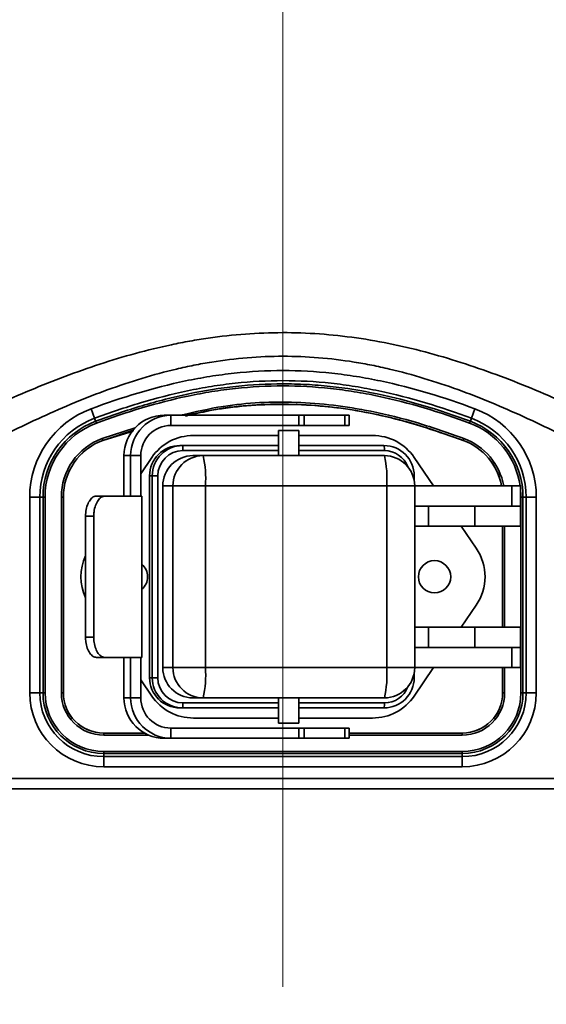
# Model space of a CAD drawing. Header units: millimetres. Extents: x 0 to 297, y 0 to 209.
# Tile 7 of 39: x 89.44 to 94.65, y 16.6 to 26.36. Entities that reach past the tile are written whole.
import ezdxf

# ---------------------------------------------------------------- set-up
doc = ezdxf.new("R2010")
doc.units = ezdxf.units.MM
doc.linetypes.add('CENTERX2', pattern=[20.32, 12.7, -2.54, 2.54, -2.54])
doc.layers.add('图层0', color=7, linetype='Continuous')
doc.styles.add('SLDTEXTSTYLE2', font='TXT', dxfattribs={"width": 0.7})
doc.dimstyles.new('SLDDIMSTYLE0', dxfattribs={"dimtxt": 4.5, "dimasz": 3, "dimexe": 0, "dimexo": 0.0625, "dimgap": 1.125, "dimtad": 2, "dimlfac": 10, "dimrnd": 1e-09, "dimzin": 12, "dimdsep": 46, "dimtxsty": 'SLDTEXTSTYLE2', "dimsah": 1, "dimcen": 0.09, "dimadec": 0, "dimazin": 3, "dimtfac": 1, "dimtofl": 0, "dimtmove": 0, "dimatfit": 3, "dimfxl": 0, "dimfrac": 2, "dimtolj": 1, "dimtzin": 12, "dimarcsym": 0})
doc.dimstyles.new('SLDDIMSTYLE12', dxfattribs={"dimtxt": 4.5, "dimasz": 3, "dimexe": 0, "dimexo": 0.0625, "dimgap": 1.125, "dimtad": 0, "dimtih": 1, "dimtoh": 1, "dimlfac": 2, "dimrnd": 1e-09, "dimzin": 12, "dimdsep": 46, "dimtxsty": 'SLDTEXTSTYLE2', "dimblk1": 'NONE', "dimblk2": 'NONE', "dimsah": 1, "dimcen": 0, "dimadec": 0, "dimazin": 3, "dimtfac": 1, "dimtmove": 0, "dimatfit": 3, "dimldrblk": 'NONE', "dimfxl": 0, "dimfrac": 2, "dimtolj": 1, "dimtzin": 12, "dimarcsym": 0})
doc.dimstyles.new('SLDDIMSTYLE6', dxfattribs={"dimtxt": 3.5, "dimasz": 3, "dimexe": 0, "dimexo": 0.0625, "dimgap": 0.875, "dimtad": 0, "dimtih": 1, "dimtoh": 1, "dimlfac": 3, "dimrnd": 1e-09, "dimzin": 12, "dimdsep": 46, "dimtxsty": 'SLDTEXTSTYLE2', "dimblk1": 'NONE', "dimblk2": 'NONE', "dimsah": 1, "dimcen": 0, "dimadec": 0, "dimazin": 3, "dimtol": 1, "dimtp": 0.03, "dimtfac": 1, "dimtmove": 0, "dimatfit": 3, "dimldrblk": 'NONE', "dimfxl": 0, "dimfrac": 2, "dimtolj": 1, "dimarcsym": 0})

# ---------------------------------------------------------------- blocks, each defined once
blk = doc.blocks.new('_D')
at = {"layer": '图层0'}
for p, q in [((82.0444, 17.6365), (82.0444, 9.395)), ((102.0444, 17.6365), (102.0444, 9.395)), ((102.0444, 10.395), (82.0444, 10.395))]:
    blk.add_line(p, q, dxfattribs=at)
for points in [[(82.0444, 10.395), (85.0444, 9.945), (85.0444, 10.845)], [(102.0444, 10.395), (99.0444, 10.845), (99.0444, 9.945)]]:
    blk.add_solid(points, dxfattribs=at)
at = {"layer": '图层0', "char_height": 4.5, "attachment_point": 1, "style": 'SLDTEXTSTYLE2'}
for s, insert in [('%%c', (85.6285, 16.1958)), ('200', (90.6041, 16.1958))]:
    blk.add_mtext(s, dxfattribs=dict(at, insert=insert))
blk = doc.blocks.new('_D_5')
at = {"layer": '图层0'}
for p, q in [((88.8278, 193.8365), (40.984, 193.8365)), ((41.984, 193.8365), (41.984, 18.6365)), ((81.0953, 18.6365), (40.984, 18.6365))]:
    blk.add_line(p, q, dxfattribs=at)
for start, end in [(63.43495, 116.56505), (243.43495, 296.56505)]:
    blk.add_arc((39.3652, 106.2365), 5.8557, start, end, dxfattribs=at)
for points in [[(41.984, 193.8365), (41.534, 190.8365), (42.434, 190.8365)], [(41.984, 18.6365), (42.434, 21.6365), (41.534, 21.6365)]]:
    blk.add_solid(points, dxfattribs=at)
at = {"layer": '图层0', "insert": (36.1832, 100.999), "char_height": 4.5, "attachment_point": 1, "rotation": 90, "style": 'SLDTEXTSTYLE2'}
blk.add_mtext('1752', dxfattribs=at)
blk = doc.blocks.new('_D_9')
at = {"layer": '图层0'}
for p, q in [((75.2344, 99.2365), (75.2344, 91.476)), ((75.2344, 92.476), (54.7176, 92.476)), ((75.2344, 92.476), (92.0444, 92.476))]:
    blk.add_line(p, q, dxfattribs=at)
for points in [[(75.2344, 92.476), (78.2344, 92.026), (78.2344, 92.926)], [(92.0444, 92.476), (89.0444, 92.926), (89.0444, 92.026)]]:
    blk.add_solid(points, dxfattribs=at)
at = {"layer": '图层0', "insert": (54.7176, 98.2768), "char_height": 4.5, "attachment_point": 1, "style": 'SLDTEXTSTYLE2'}
blk.add_mtext('168.1', dxfattribs=at)
blk = doc.blocks.new('_D_10')
at = {"layer": '图层0'}
for p, q in [((72.1844, 37.7365), (72.1844, 30.6365)), ((72.1844, 31.6365), (54.7176, 31.6365)), ((72.1844, 31.6365), (92.0444, 31.6365))]:
    blk.add_line(p, q, dxfattribs=at)
for points in [[(72.1844, 31.6365), (75.1844, 31.1865), (75.1844, 32.0865)], [(92.0444, 31.6365), (89.0444, 32.0865), (89.0444, 31.1865)]]:
    blk.add_solid(points, dxfattribs=at)
at = {"layer": '图层0', "insert": (54.7176, 37.4373), "char_height": 4.5, "attachment_point": 1, "style": 'SLDTEXTSTYLE2'}
blk.add_mtext('198.6', dxfattribs=at)
blk = doc.blocks.new('SW_SYMBOL_HOLE_DEPTH')
at = {"layer": '图层0', "color": 0}
for p, q in [((0, 875), (800, 875)), ((400, 875), (400, 75)), ((100, 555), (400, 75)), ((700, 555), (400, 75))]:
    blk.add_line(p, q, dxfattribs=at)
blk = doc.blocks.new('_D_21')
at = {"layer": '图层0'}
blk.add_line((195.0973, 122.1396), (174.0437, 122.1396), dxfattribs=at)
at = {"layer": '图层0', "xscale": 0.004072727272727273, "yscale": 0.004072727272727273, "zscale": 0.004072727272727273}
blk.add_blockref('SW_SYMBOL_HOLE_DEPTH', (187.8067, 122.426), dxfattribs=at)
at = {"layer": '图层0', "attachment_point": 1, "style": 'SLDTEXTSTYLE2'}
for s, insert, char_height in [('0.03', (183.1512, 127.2914), 2), ('+', (181.9873, 127.2914), 2), ('%%c', (174.0437, 126.6514), 3.5), ('4', (177.9137, 126.6514), 3.5), ('6', (191.473, 126.6514), 3.5), ('0', (183.1512, 124.9636), 2)]:
    blk.add_mtext(s, dxfattribs=dict(at, insert=insert, char_height=char_height))
blk = doc.blocks.new('_None')
blk = doc.blocks.new('_D_27')
at = {"layer": '图层0'}
blk.add_line((171.8805, 92.4028), (149.6049, 92.4028), dxfattribs=at)
at = {"layer": '图层0', "char_height": 4.5, "attachment_point": 1, "style": 'SLDTEXTSTYLE2'}
for s, insert in [('%%c', (160.0799, 98.2036)), ('PCD', (149.6049, 98.2036)), ('50', (165.0555, 98.2036))]:
    blk.add_mtext(s, dxfattribs=dict(at, insert=insert))

msp = doc.modelspace()

# ---------------------------------------------------------------- linework, layer by layer
at = {"color": 7, "linetype": 'Continuous', "lineweight": 35}
for p, q in [((90.143802, 22.500318), (90.178695, 22.406669)), ((93.910061, 22.406675), (93.944951, 22.500326)), ((90.178695, 22.406669), (90.189841, 22.376753)), ((90.19682, 22.358024), (90.189841, 22.376753)), ((90.934969, 22.436468), (90.868406, 22.436468)), ((90.934969, 22.336468), (90.934969, 22.436468)), ((92.202121, 22.436468), (90.934969, 22.436468)), ((91.098524, 22.432038), (91.079283, 22.42769)), ((92.202121, 22.336468), (92.202121, 22.436468)), ((92.202121, 22.436468), (92.253082, 22.436468)), ((92.253082, 22.436468), (92.253082, 22.336468)), ((92.253082, 22.436468), (92.657579, 22.436468)), ((92.657579, 22.336468), (92.657579, 22.436468)), ((92.657579, 22.436468), (92.698168, 22.436468)), ((92.698168, 22.336468), (92.698168, 22.436468)), ((93.891939, 22.358029), (93.898916, 22.376759)), ((93.910061, 22.406675), (93.898916, 22.376759)), ((90.564943, 22.287821), (90.260272, 22.187727)), ((92.202121, 22.336468), (90.934969, 22.336468)), ((92.000594, 22.286468), (92.000594, 22.036468)), ((92.00089, 22.286468), (92.000594, 22.286468)), ((92.200594, 22.286468), (92.00089, 22.286468)), ((92.200594, 22.036468), (92.200594, 22.286468)), ((92.253082, 22.336468), (92.202121, 22.336468)), ((92.253082, 22.336468), (92.657579, 22.336468)), ((92.698168, 22.336468), (92.657579, 22.336468)), ((90.260142, 22.188077), (90.253163, 22.206807)), ((90.260272, 22.187727), (90.260142, 22.188077)), ((92.000594, 22.236468), (91.158527, 22.236468)), ((92.930265, 22.236468), (92.200594, 22.236468)), ((93.828494, 22.187729), (93.828625, 22.188079)), ((93.828625, 22.188079), (93.835602, 22.20681)), ((91.022817, 22.136468), (91.049729, 22.136468)), ((91.049729, 22.136468), (92.000594, 22.136468)), ((92.200594, 22.136468), (93.043808, 22.136468)), ((90.469837, 21.636468), (90.469837, 22.036468)), ((90.5364, 22.036468), (90.469837, 22.036468)), ((90.5364, 22.036468), (90.5364, 21.636468)), ((90.636042, 22.036468), (90.5364, 22.036468)), ((90.636042, 22.036468), (90.636042, 21.636468)), ((90.745519, 22.018292), (90.636042, 21.857855)), ((91.153278, 22.036468), (91.253239, 22.036468)), ((91.253239, 22.036468), (93.04791, 22.036468)), ((93.53558, 21.736468), (93.343273, 22.018292)), ((90.750618, 21.836468), (90.723705, 21.836468)), ((90.723705, 19.836468), (90.723705, 21.836468)), ((90.750618, 21.836468), (90.804314, 21.836468)), ((90.750618, 19.836468), (90.750618, 21.836468)), ((90.804314, 21.836468), (90.804314, 19.836468)), ((93.343068, 21.790151), (93.343068, 21.836468)), ((90.854166, 19.936468), (90.854166, 21.736468)), ((90.954127, 21.736468), (90.854166, 21.736468)), ((91.276307, 21.736468), (90.954127, 21.736468)), ((90.954127, 19.936468), (90.954127, 21.736468)), ((91.276307, 21.736468), (91.276307, 19.936468)), ((93.070978, 21.736468), (91.276307, 21.736468)), ((93.070978, 19.936468), (93.070978, 21.736468)), ((93.34791, 19.936468), (93.34791, 21.736468)), ((93.34791, 21.736468), (94.310748, 21.736468)), ((94.310748, 21.736468), (94.310748, 21.536468)), ((94.310748, 21.736468), (94.394396, 21.736468)), ((94.394396, 21.536468), (94.394396, 21.736468)), ((89.536859, 19.686468), (89.536859, 21.626468)), ((89.536859, 21.626468), (89.636798, 21.626468)), ((89.636798, 21.626468), (89.636798, 19.686468)), ((89.636798, 21.626468), (89.668722, 21.626468)), ((89.668722, 19.686468), (89.668722, 21.626468)), ((89.68871, 21.626468), (89.668722, 21.626468)), ((89.68871, 21.626468), (89.68871, 19.686468)), ((89.87007, 21.626468), (89.850082, 21.626468)), ((89.850082, 19.686468), (89.850082, 21.626468)), ((89.870444, 21.626468), (89.87007, 21.626468)), ((89.87007, 21.626468), (89.87007, 19.686468)), ((89.870444, 21.626468), (89.870444, 19.686468)), ((90.198007, 21.636468), (90.280023, 21.636468)), ((90.645344, 21.636468), (90.280023, 21.636468)), ((90.645344, 20.036468), (90.645344, 21.636468)), ((94.400082, 21.626461), (94.42007, 21.626461)), ((94.400082, 19.686468), (94.400082, 21.626461)), ((94.451994, 21.626461), (94.42007, 21.626461)), ((94.42007, 21.626461), (94.42007, 19.686468)), ((94.451994, 19.686468), (94.451994, 21.626461)), ((94.451994, 21.626461), (94.551933, 21.626461)), ((94.551933, 21.626461), (94.551933, 19.686468)), ((93.34791, 21.536468), (94.310748, 21.536468)), ((93.484296, 21.536468), (93.484296, 21.336468)), ((93.942792, 21.536468), (93.942792, 21.336468)), ((94.310748, 21.536468), (94.394396, 21.536468)), ((94.394396, 21.336468), (94.394396, 21.536468)), ((90.171172, 21.436468), (90.089409, 21.436468)), ((90.089409, 21.436468), (90.089409, 20.236468)), ((90.171172, 21.436468), (90.171172, 20.236468)), ((93.484296, 21.336468), (93.343068, 21.336468)), ((93.484296, 21.336468), (93.942792, 21.336468)), ((93.957404, 21.118292), (93.808527, 21.336468)), ((93.942792, 21.336468), (94.394396, 21.336468)), ((94.218348, 20.336468), (94.218348, 21.336468)), ((93.808527, 20.336468), (93.957404, 20.554645)), ((93.343068, 20.336468), (93.484296, 20.336468)), ((93.484296, 20.336468), (93.484296, 20.136468)), ((93.484296, 20.336468), (93.942792, 20.336468)), ((93.942792, 20.136468), (93.942792, 20.336468)), ((93.942792, 20.336468), (94.394396, 20.336468)), ((94.394396, 20.136468), (94.394396, 20.336468)), ((90.089409, 20.236468), (90.171172, 20.236468)), ((93.34791, 20.136468), (94.310748, 20.136468)), ((94.310748, 19.936468), (94.310748, 20.136468)), ((94.310748, 20.136468), (94.394396, 20.136468)), ((94.394396, 19.936468), (94.394396, 20.136468)), ((90.280023, 20.036468), (90.198007, 20.036468)), ((90.280023, 20.036468), (90.645344, 20.036468)), ((90.469837, 19.636468), (90.469837, 20.036468)), ((90.5364, 20.036468), (90.5364, 19.636468)), ((90.636042, 19.636468), (90.636042, 20.036468)), ((90.854166, 19.936468), (90.954127, 19.936468)), ((91.276307, 19.936468), (90.954127, 19.936468)), ((91.276307, 19.936468), (93.070978, 19.936468)), ((93.343273, 19.654645), (93.53558, 19.936468)), ((93.34791, 19.936468), (94.310748, 19.936468)), ((94.218348, 19.686468), (94.218348, 19.936468)), ((94.310748, 19.936468), (94.394396, 19.936468)), ((90.636042, 19.815081), (90.745519, 19.654645)), ((90.723705, 19.836468), (90.750618, 19.836468)), ((90.750618, 19.836468), (90.804314, 19.836468)), ((93.343068, 19.836468), (93.343068, 19.882785)), ((89.536859, 19.686468), (89.636798, 19.686468)), ((89.636798, 19.686468), (89.668722, 19.686468)), ((89.668722, 19.686468), (89.68871, 19.686468)), ((89.850082, 19.686468), (89.87007, 19.686468)), ((89.870444, 19.686468), (89.87007, 19.686468)), ((90.469837, 19.636468), (90.5364, 19.636468)), ((90.636042, 19.636468), (90.5364, 19.636468)), ((91.253239, 19.636468), (91.153278, 19.636468)), ((93.04791, 19.636468), (91.253239, 19.636468)), ((92.000594, 19.636468), (92.000594, 19.386468)), ((92.200594, 19.386468), (92.200594, 19.636468)), ((94.218348, 19.686468), (94.218722, 19.686468)), ((94.23871, 19.686468), (94.218722, 19.686468)), ((94.42007, 19.686468), (94.400082, 19.686468)), ((94.451994, 19.686468), (94.42007, 19.686468)), ((94.451994, 19.686468), (94.551933, 19.686468)), ((91.049729, 19.536468), (91.022817, 19.536468)), ((92.000594, 19.536468), (91.049729, 19.536468)), ((93.043808, 19.536468), (92.200594, 19.536468)), ((91.158527, 19.436468), (92.000594, 19.436468)), ((92.200594, 19.436468), (92.930265, 19.436468)), ((90.934969, 19.336468), (90.934969, 19.236468)), ((90.934969, 19.336468), (92.202121, 19.336468)), ((92.00089, 19.386468), (92.000594, 19.386468)), ((92.200594, 19.386468), (92.00089, 19.386468)), ((92.202121, 19.236468), (92.202121, 19.336468)), ((92.202121, 19.336468), (92.253082, 19.336468)), ((92.253082, 19.336468), (92.253082, 19.236468)), ((92.253082, 19.336468), (92.657579, 19.336468)), ((92.657579, 19.236468), (92.657579, 19.336468)), ((92.657579, 19.336468), (92.698168, 19.336468)), ((92.698168, 19.236468), (92.698168, 19.336468)), ((90.269396, 19.287516), (90.673575, 19.287516)), ((90.269396, 19.287516), (90.269396, 19.287142)), ((90.269396, 19.267154), (90.269396, 19.287142)), ((90.934969, 19.236468), (90.868406, 19.236468)), ((90.934969, 19.236468), (92.202121, 19.236468)), ((92.253082, 19.236468), (92.202121, 19.236468)), ((92.253082, 19.236468), (92.657579, 19.236468)), ((92.698168, 19.236468), (92.657579, 19.236468)), ((92.698168, 19.287516), (93.819396, 19.287516)), ((93.819396, 19.287516), (93.819396, 19.287142)), ((93.819396, 19.267154), (93.819396, 19.287142)), ((90.269396, 19.085794), (90.269396, 19.105782)), ((90.269396, 19.105782), (93.819396, 19.105782)), ((90.269396, 19.05387), (90.269396, 19.085794)), ((93.819396, 19.085794), (90.269396, 19.085794)), ((90.269396, 19.05387), (93.819396, 19.05387)), ((90.269396, 18.953931), (90.269396, 19.05387)), ((93.819396, 19.085794), (93.819396, 19.105782)), ((93.819396, 19.05387), (93.819396, 19.085794)), ((93.819396, 19.05387), (93.819396, 18.953931)), ((93.819396, 18.953931), (90.269396, 18.953931)), ((88.732302, 18.836468), (95.35649, 18.836468)), ((95.162406, 18.736468), (88.926386, 18.736468))]:
    msp.add_line(p, q, dxfattribs=at)
at = {"color": 8, "linetype": 'Continuous', "lineweight": 35}
for p, q in [((90.253163, 22.206807), (90.580986, 22.312989)), ((90.559789, 22.279736), (90.260142, 22.188077)), ((92.000594, 22.086468), (91.053574, 22.086468)), ((93.047653, 22.086468), (92.200594, 22.086468)), ((93.330753, 21.836468), (93.343068, 21.836468)), ((93.34791, 21.736468), (93.070978, 21.736468)), ((94.400082, 21.626461), (94.394396, 21.720514)), ((94.218722, 20.336468), (94.218722, 21.336468)), ((94.23871, 21.336468), (94.23871, 20.336468)), ((93.34791, 19.936468), (93.070978, 19.936468)), ((94.218722, 19.686468), (94.218722, 19.936468)), ((94.23871, 19.936468), (94.23871, 19.686468)), ((93.330753, 19.836468), (93.343068, 19.836468)), ((91.053574, 19.586468), (92.000594, 19.586468)), ((92.200594, 19.586468), (93.047653, 19.586468)), ((90.269396, 19.287142), (90.674241, 19.287142)), ((90.715309, 19.267154), (90.269396, 19.267154)), ((92.698168, 19.287142), (93.819396, 19.287142)), ((93.819396, 19.267154), (92.698168, 19.267154))]:
    msp.add_line(p, q, dxfattribs=at)
at = {"color": 7, "linetype": 'Continuous', "lineweight": 35}
msp.add_circle((93.544396, 20.836468), 0.16, dxfattribs=at)
for centre, radius, start, end in [((90.469396, 21.626468), 0.932537, 110.4352756, 180), ((93.619396, 21.626461), 0.932537, 360, 69.5673346), ((90.469396, 21.626468), 0.832598, 110.4352756, 180), ((90.469396, 21.626468), 0.800674, 110.4352756, 180), ((90.469396, 21.626468), 0.780686, 110.4352756, 180), ((90.869123, 22.037182), 0.399286, 90.1028522, 180.1024843), ((90.935686, 22.037182), 0.399286, 90.1028522, 180.1024843), ((93.619396, 21.626461), 0.800674, 360, 69.5673346), ((93.619396, 21.626461), 0.832598, 360, 69.5673346), ((90.935507, 22.037004), 0.299465, 90.1028522, 180.1024843), ((90.469396, 21.626468), 0.619314, 110.4352756, 180), ((90.469396, 21.626468), 0.599326, 110.4352756, 180), ((90.469396, 21.626468), 0.598952, 110.4352756, 180), ((91.158527, 21.736468), 0.5, 90, 145.6916226), ((92.930265, 21.736468), 0.5, 34.3083774, 90), ((93.619396, 21.626461), 0.598952, 10.5833452, 69.5673346), ((93.619396, 21.626461), 0.599326, 10.5766722, 69.5673346), ((91.023262, 21.836912), 0.299557, 90.0850686, 180.0848167), ((91.050174, 21.836912), 0.299557, 90.0850686, 180.0848167), ((91.053945, 21.836838), 0.249631, 90.0850686, 180.0848167), ((90.888128, 22.098894), 0.165912, 355.704783, 13.0892335), ((92.882206, 22.098894), 0.165912, 355.704783, 13.0892335), ((93.043363, 21.836912), 0.299557, 359.9151833, 89.9149314), ((91.153723, 21.736912), 0.299557, 90.0850686, 180.0848167), ((91.253684, 21.736912), 0.299557, 90.0850686, 180.0848167), ((90.283628, 21.811025), 0.995475, 355.704783, 13.0892335), ((93.04791, 21.736468), 0.3, 0, 90), ((92.078299, 21.811025), 0.995475, 355.704783, 13.0892335), ((93.544396, 20.836468), 0.5, 325.6916226, 34.3083774), ((90.544396, 20.836468), 0.5, 155.5017536, 204.4982464), ((90.544396, 20.836468), 0.16, 0, 50.8817696), ((90.544396, 20.836468), 0.16, 309.1182304, 0), ((91.153723, 19.936025), 0.299557, 179.9151833, 269.9149314), ((91.253684, 19.936025), 0.299557, 179.9151833, 269.9149314), ((90.283628, 19.861912), 0.995475, 346.9107665, 4.295217), ((93.04791, 19.936468), 0.3, 270, 0), ((92.078299, 19.861912), 0.995475, 346.9107665, 4.295217), ((91.023262, 19.836025), 0.299557, 179.9151833, 269.9149314), ((91.050174, 19.836025), 0.299557, 179.9151833, 269.9149314), ((91.053945, 19.836099), 0.249631, 179.9151833, 269.9149314), ((93.043363, 19.836025), 0.299557, 270.0850686, 0.0848167), ((90.269396, 19.686468), 0.732537, 180, 270), ((90.269396, 19.686468), 0.632598, 180, 270), ((90.269396, 19.686468), 0.600674, 180, 270), ((90.269396, 19.686468), 0.580686, 180, 270), ((90.269396, 19.686468), 0.419314, 180, 270), ((90.269396, 19.686468), 0.399326, 180, 270), ((90.269396, 19.686468), 0.398952, 180, 270), ((90.869123, 19.635754), 0.399286, 179.8975157, 269.8971478), ((90.935686, 19.635754), 0.399286, 179.8975157, 269.8971478), ((90.935507, 19.635932), 0.299465, 179.8975157, 269.8971478), ((91.158527, 19.936468), 0.5, 214.3083774, 270), ((92.930265, 19.936468), 0.5, 270, 325.6916226), ((93.819396, 19.686468), 0.732537, 270, 0), ((93.819396, 19.686468), 0.632598, 270, 0), ((93.819396, 19.686468), 0.600674, 270, 0), ((93.819396, 19.686468), 0.398952, 270, 0), ((93.819396, 19.686468), 0.399326, 270, 0), ((93.819396, 19.686468), 0.419314, 270, 0), ((93.819396, 19.686468), 0.580686, 270, 0), ((90.888128, 19.574042), 0.165912, 346.9107665, 4.295217), ((92.882206, 19.574042), 0.165912, 346.9107665, 4.295217)]:
    msp.add_arc(centre, radius, start, end, dxfattribs=at)
at = {"color": 8, "linetype": 'Continuous', "lineweight": 35}
for centre, radius, start, end in [((93.619396, 21.626461), 0.780686, 8.1005419, 69.5673346), ((93.619396, 21.626461), 0.619314, 10.2315803, 69.5673346), ((93.047455, 21.837185), 0.249284, 20.9154242, 89.9544396), ((93.04738, 19.83586), 0.249392, 270.0627765, 339.0673597)]:
    msp.add_arc(centre, radius, start, end, dxfattribs=at)
at = {"color": 7, "linetype": 'Continuous', "lineweight": 35}
for points, knots in [([(89.205916, 22.538324), (89.430171, 22.639841), (89.656429, 22.735133), (90.114787, 22.907542), (90.346889, 22.984654), (90.701087, 23.08151), (90.820164, 23.11065), (91.000521, 23.148939), (91.060931, 23.160798), (91.182369, 23.182588), (91.243506, 23.192534), (91.54935, 23.236942), (91.793914, 23.25528), (92.282812, 23.255868), (92.527146, 23.238121), (92.893481, 23.185817), (93.015593, 23.164096), (93.257053, 23.113355), (93.376765, 23.084294), (93.733232, 22.987413), (93.967442, 22.909878), (94.430145, 22.736099), (94.657765, 22.640229), (94.882876, 22.538324)], [0, 0, 0, 0, 0.125, 0.125, 0.25, 0.25, 0.3125, 0.3125, 0.34375, 0.34375, 0.375, 0.375, 0.5, 0.5, 0.625, 0.625, 0.6875, 0.6875, 0.75, 0.75, 0.875, 0.875, 1, 1, 1, 1]), ([(94.749538, 22.268478), (94.537003, 22.373497), (94.322359, 22.47262), (93.886663, 22.652957), (93.665612, 22.734173), (93.327142, 22.836735), (93.213165, 22.867698), (93.04017, 22.90847), (92.982167, 22.921115), (92.865431, 22.944367), (92.806664, 22.954974), (92.51338, 23.002198), (92.278623, 23.021631), (91.808834, 23.021558), (91.573802, 23.002049), (91.279849, 22.954579), (91.221119, 22.943946), (91.10462, 22.920689), (91.046728, 22.908045), (90.874047, 22.867283), (90.760255, 22.836338), (90.422277, 22.733847), (90.201473, 22.6527), (89.766171, 22.472497), (89.551673, 22.37344), (89.339254, 22.268478)], [0, 0, 0, 0, 0.125, 0.125, 0.25, 0.25, 0.3125, 0.3125, 0.34375, 0.34375, 0.375, 0.375, 0.5, 0.5, 0.625, 0.625, 0.65625, 0.65625, 0.6875, 0.6875, 0.75, 0.75, 0.875, 0.875, 1, 1, 1, 1]), ([(90.143802, 22.500318), (90.449597, 22.614257), (90.760688, 22.709978), (91.160012, 22.79365), (91.240271, 22.808537), (91.400635, 22.834195), (91.480876, 22.844996), (91.721788, 22.871032), (91.882645, 22.879932), (92.204882, 22.879977), (92.366262, 22.871146), (92.608713, 22.844915), (92.689791, 22.833978), (92.850893, 22.808128), (92.930921, 22.79323), (93.32867, 22.709736), (93.639247, 22.614215), (93.944951, 22.500326)], [0, 0, 0, 0, 0.25, 0.25, 0.3125, 0.3125, 0.375, 0.375, 0.5, 0.5, 0.625, 0.625, 0.6875, 0.6875, 0.75, 0.75, 1, 1, 1, 1]), ([(93.910061, 22.406675), (93.610102, 22.518424), (93.305395, 22.612295), (92.915176, 22.694469), (92.836663, 22.709139), (92.67861, 22.734606), (92.599052, 22.745391), (92.361144, 22.77127), (92.20279, 22.780004), (91.886596, 22.780027), (91.728758, 22.771291), (91.492369, 22.745704), (91.413634, 22.735087), (91.256282, 22.709867), (91.177558, 22.695241), (90.942345, 22.645884), (90.787056, 22.605737), (90.48036, 22.514103), (90.328821, 22.462605), (90.178695, 22.406669)], [0, 0, 0, 0, 0.25, 0.25, 0.3125, 0.3125, 0.375, 0.375, 0.5, 0.5, 0.625, 0.625, 0.6875, 0.6875, 0.75, 0.75, 0.875, 0.875, 1, 1, 1, 1]), ([(90.189841, 22.376753), (90.341856, 22.433394), (90.494679, 22.485218), (90.72562, 22.55398), (90.803047, 22.57544), (90.958253, 22.614976), (91.035852, 22.633002), (91.268261, 22.681405), (91.4227, 22.706147), (91.731949, 22.73943), (91.886761, 22.74801), (92.119869, 22.748131), (92.197809, 22.746055), (92.354161, 22.737641), (92.432733, 22.731275), (92.667877, 22.705973), (92.823072, 22.680946), (93.286771, 22.584156), (93.593, 22.490727), (93.898916, 22.376759)], [0, 0, 0, 0, 0.125, 0.125, 0.1875, 0.1875, 0.25, 0.25, 0.375, 0.375, 0.5, 0.5, 0.5625, 0.5625, 0.625, 0.625, 0.75, 0.75, 1, 1, 1, 1]), ([(93.891939, 22.358029), (93.594746, 22.468747), (93.29286, 22.561817), (92.906238, 22.643317), (92.828448, 22.657868), (92.671847, 22.683128), (92.593032, 22.693822), (92.357342, 22.719477), (92.200455, 22.728124), (91.887176, 22.728082), (91.730785, 22.71937), (91.49655, 22.693903), (91.418531, 22.683341), (91.262605, 22.658261), (91.184553, 22.643712), (90.796464, 22.562044), (90.4941, 22.468789), (90.19682, 22.358024)], [0, 0, 0, 0, 0.25, 0.25, 0.3125, 0.3125, 0.375, 0.375, 0.5, 0.5, 0.625, 0.625, 0.6875, 0.6875, 0.75, 0.75, 1, 1, 1, 1]), ([(93.828494, 22.187729), (93.652766, 22.249176), (93.299855, 22.372579), (92.707175, 22.508067), (92.048505, 22.564391), (91.497854, 22.527736), (91.19167, 22.454145), (91.118126, 22.436468)], [0, 0, 0, 0, 0.2020469, 0.40576732, 0.65821491, 0.91790414, 1, 1, 1, 1]), ([(90.089409, 21.436468), (90.090686, 21.458952), (90.093239, 21.503919), (90.112906, 21.563846), (90.141061, 21.609048), (90.171281, 21.63304), (90.190386, 21.635491), (90.198007, 21.636468)], [0, 0, 0, 0, 0.214544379, 0.429090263, 0.643574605, 0.857819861, 1, 1, 1, 1]), ([(90.280023, 21.636468), (90.268382, 21.634271), (90.2451, 21.629877), (90.212388, 21.595505), (90.186992, 21.544867), (90.173164, 21.488612), (90.17174, 21.451344), (90.171172, 21.436468)], [0, 0, 0, 0, 0.21451527, 0.4290488, 0.6432518, 0.85760145, 1, 1, 1, 1]), ([(90.198007, 20.036468), (90.18642, 20.038664), (90.163245, 20.043056), (90.130606, 20.077419), (90.105236, 20.128047), (90.091404, 20.184305), (90.089978, 20.221582), (90.089409, 20.236468)], [0, 0, 0, 0, 0.21450069, 0.42902112, 0.64318413, 0.85750562, 1, 1, 1, 1]), ([(90.171172, 20.236468), (90.172448, 20.213985), (90.175001, 20.169017), (90.194675, 20.10909), (90.222872, 20.063885), (90.253175, 20.039895), (90.272369, 20.037445), (90.280023, 20.036468)], [0, 0, 0, 0, 0.21455568, 0.42911275, 0.64361291, 0.85789198, 1, 1, 1, 1])]:
    msp.add_open_spline(points, degree=3, knots=knots, dxfattribs=at)
at = {"color": 8, "linetype": 'Continuous', "lineweight": 35}
for points, knots in [([(91.029382, 22.436468), (91.170277, 22.469176), (91.54581, 22.556353), (92.183268, 22.584617), (92.829213, 22.506043), (93.381517, 22.367024), (93.683907, 22.260332), (93.835602, 22.20681)], [0, 0, 0, 0, 0.151514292, 0.403836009, 0.663891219, 0.831389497, 1, 1, 1, 1]), ([(93.828625, 22.188079), (93.677879, 22.241259), (93.376463, 22.347591), (92.829996, 22.485479), (92.185868, 22.563495), (91.669175, 22.536991), (91.302181, 22.482172), (91.176986, 22.455448), (91.079283, 22.434592)], [0, 0, 0, 0, 0.171129, 0.34217299, 0.60263046, 0.86296401, 0.8930562, 1, 1, 1, 1])]:
    msp.add_open_spline(points, degree=3, knots=knots, dxfattribs=at)
at = {"layer": '图层0', "linetype": 'CENTERX2', "lineweight": 18, "ltscale": 2}
msp.add_line((92.044396, 16.77191), (92.044396, 193.467854), dxfattribs=at)

# ---------------------------------------------------------------- dimensions: what is measured, and where the dimension line sits
at = {"layer": '图层0'}
dim = msp.add_linear_dim(base=(41.983987, 18.636468), p1=(89.827762, 193.836466), p2=(82.095276, 18.636468), angle=90, text='(<>)', dimstyle='SLDDIMSTYLE0', dxfattribs=at)
dim.commit()
dim.dimension.update_dxf_attribs({"geometry": '_D_5', "text_midpoint": (41.983987, 106.236467), "dimtype": 160})
for p1, text, dimstyle, picture, middle in [((0.71257, 0.476153), '<>{\\fGDT;x}6', 'SLDDIMSTYLE6', '_D_21', (183.776753, 124.676433)), ((9.702146, 3.655339), 'PCD <>', 'SLDDIMSTYLE12', '_D_27', (159.94898, 95.521523))]:
    dim = msp.add_diameter_dim_2p(p1=p1, p2=(0, 0), text=text, dimstyle=dimstyle, dxfattribs=at)
    dim.commit()
    dim.dimension.update_dxf_attribs({"geometry": picture, "text_midpoint": middle, "dimtype": 163})
for base, p1, picture, middle in [((92.044396, 92.476007), (75.234396, 100.236468), '_D_9', (61.264454, 92.476007)), ((92.044396, 31.636468), (72.184396, 38.736468), '_D_10', (61.264454, 31.636468))]:
    dim = msp.add_linear_dim(base=base, p1=p1, p2=(92.044396, 16.77191), dimstyle='SLDDIMSTYLE0', dxfattribs=at)
    dim.commit()
    dim.dimension.update_dxf_attribs({"geometry": picture, "text_midpoint": middle, "dimtype": 160})
dim = msp.add_linear_dim(base=(82.044396, 10.394963), p1=(102.044396, 18.636468), p2=(82.044396, 18.636468), text='%%c<>', dimstyle='SLDDIMSTYLE0', dxfattribs=at)
dim.commit()
dim.dimension.update_dxf_attribs({"geometry": '_D', "text_midpoint": (92.044396, 10.394963), "dimtype": 160})

doc.saveas('drawing.dxf')
